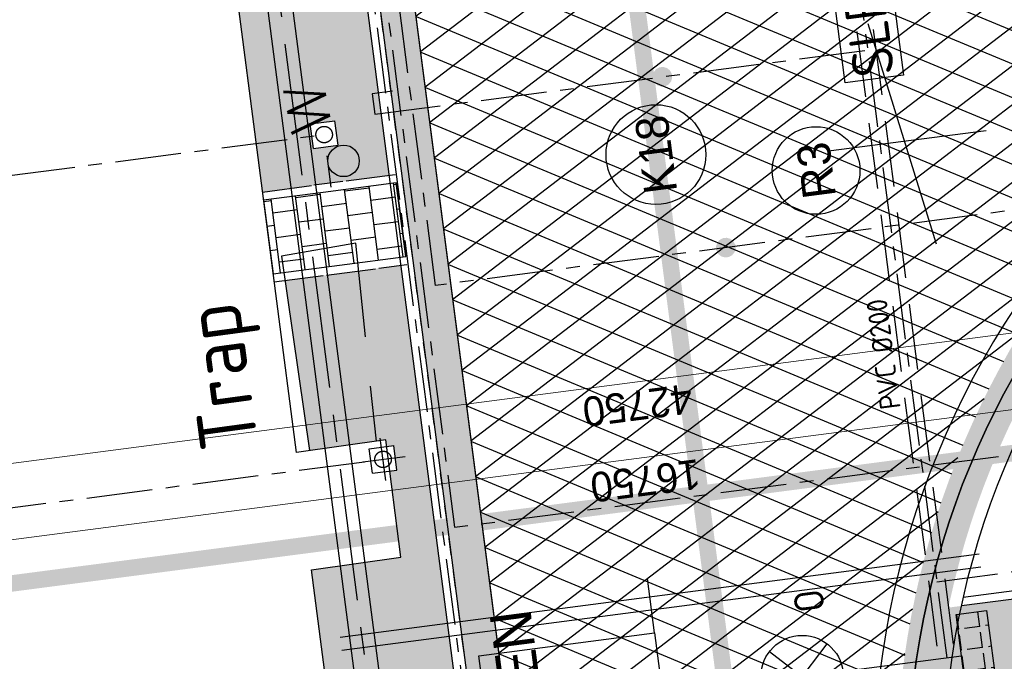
# Model space of a CAD drawing. Extents: x 117893332 to 118394757, y 454959407 to 455669244.
# Tile 28 of 256: x 118245501 to 118257453, y 455191020 to 455198805. Entities that reach past the tile are written whole.
import ezdxf
from ezdxf.enums import TextEntityAlignment as Align

# ---------------------------------------------------------------- set-up
doc = ezdxf.new("R2010")
doc.units = 0
doc.header["$LTSCALE"] = 200
for name, pattern in [('DASHED', [19.049999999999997, 12.7, -6.35]), ('Tauw_HIDDEN2', [5.6, 4, -1.6]), ('Tauw_L_Center1', [13, 8, -1.67, 1.66, -1.67]), ('Tauw_L_Center2', [6.4990000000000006, 4, -0.833, 0.833, -0.833]), ('TAUW_OPSLUITBAND_mm', [3.2, 3, -0.2]), ('TAUW_TROTTOIRBAND_mm', [2, 1, -1])]:
    doc.linetypes.add(name, pattern=pattern)
doc.layers.get('0').update_dxf_attribs({"linetype": 'CONTINUOUS'})
for name, color, linetype in [('EL6312--', 6, 'CONTINUOUS'), ('EL_N_A_EB00----REVISIE~-_-----', 1, 'CONTINUOUS'), ('GRAAFWERKZAAMHEDEN', 6, 'CONTINUOUS'), ('KABELLOOP', 6, 'CONTINUOUS'), ('LEIDINGLOOP', 6, 'CONTINUOUS'), ('ME_N_-_EL999---LA_RVS3060-30_onb~H_-----', 135, 'Tauw_L_Center1'), ('ME_N_-_EL999---LA_RVS3060-30_onb~W_-----', 135, 'CONTINUOUS'), ('TOPOD22', 6, 'CONTINUOUS'), ('ZU_B_-_EL999---LD_PE-65_sdr00~H_-----', 1, 'Tauw_L_Center2'), ('ZU_B_-_EL999---LR_pvc200_sdr00~H_-----', 1, 'Tauw_L_Center2'), ('ZU_B_-_EL999---LR_pvc200_vbr11~H_-----', 1, 'Tauw_L_Center2'), ('ZU_B_-_EL999---LR_pvc200_vbr11~W_-----', 8, 'Tauw_HIDDEN2'), ('ZU_B_-_EL999---SYM_DRAINPUT~-_002--', 2, 'Tauw_L_Center2'), ('ZU_B_-_XX------extern-TEK-T19', 231, 'CONTINUOUS'), ('ZU_B_D_EB00----ONDERDEEL~-_-----', 7, 'CONTINUOUS'), ('ZU_N_-_AL999---LK_pvc125_sdr34__20_^200~M_-----', 7, 'CONTINUOUS'), ('ZU_N_-_AL999---LR_PE-110_sdr00__20_^200~M_-----', 7, 'CONTINUOUS'), ('ZU_N_-_DX1AMA--_maatvoering_BGRN_18_^200~-_-----', 7, 'CONTINUOUS'), ('ZU_N_-_EL999---LB_PE-110_sdr00~H_-----', 2, 'Tauw_L_Center2'), ('ZU_N_-_EL999---LK_pvc125_sdr34~H_-----', 2, 'Tauw_L_Center2'), ('ZU_N_-_EL999---LP_PE-75_sdr00~H_-----', 2, 'Tauw_L_Center2'), ('ZU_N_-_EL999---LR_PE-110_sdr00~H_-----', 2, 'Tauw_L_Center2'), ('ZU_N_-_EL999---LU_pvc160_sdr34~H_-----', 2, 'Tauw_L_Center2'), ('ZU_N_-_ML999---LK_pvc125_sdr34__20_^200~M_-----', 7, 'CONTINUOUS'), ('ZU_N_-_ML999---LR_PE-110_sdr00__20_^200~M_-----', 7, 'CONTINUOUS'), ('ZU_N_A_EV00----_Opsluitband_100x200~A_-----', 253, 'CONTINUOUS'), ('ZU_N_A_EV00----_Opsluitband_100x200~Z_-----', 253, 'TAUW_OPSLUITBAND_mm'), ('ZU_N_A_EV01----_kant rijbaan gv asfalt~-_-----', 253, 'CONTINUOUS'), ('ZU_N_A_EV01----_kant verharding ov grind~k_-----', 253, 'CONTINUOUS'), ('ZU_N_A_EV02----_kant molgoot ov betonstraatsteen~k_-----', 253, 'CONTINUOUS'), ('ZU_N_A_EV02----_kant verharding ov betontegels-halfsteensverband~k_-----', 253, 'CONTINUOUS'), ('ZU_N_A_EV09----_Trottoirband_130-150-250~A_-----', 253, 'CONTINUOUS'), ('ZU_N_A_EV09----_Trottoirband_130-150-250~Z_-----', 253, 'TAUW_TROTTOIRBAND_mm'), ('ZU_N_A_HV01----_arcering verharding gv asfalt~v_-----', 253, 'CONTINUOUS'), ('ZU_N_A_HV01----_arcering verharding ov grind~v_-----', 253, 'CONTINUOUS'), ('ZU_N_A_HV02----_arcering verharding ov betontegels-halfsteensverband~v_-----', 253, 'CONTINUOUS'), ('ZU_N_A_HV02----molgoot ov betonstraatsteen~v_-----', 253, 'CONTINUOUS')]:
    doc.layers.add(name, color=color, linetype=linetype)
doc.layers.add('ZU_N_-_DX1AMA--_maatvoering_LIN__18_^200', color=7, linetype='CONTINUOUS', lineweight=18)
doc.styles.add('BURO-018', font='Isocp.shx', dxfattribs={"height": 360})
doc.styles.add('BURO-025', font='Isocp.shx', dxfattribs={"height": 500})
doc.styles.add('ISO', font='ISO')
doc.styles.add('ROMANS', font='romans')
doc.styles.get("Standard").update_dxf_attribs({"font": 'tcb_isocp.shx'})
doc.styles.add('TAUW-ISOCP', font='tcb_isocp.shx')
doc.styles.add('tcb_isocp', font='tcb_isocp.shx')
doc.styles.add('WB025', font='ISO.SHX', dxfattribs={"height": 2.5})
doc.dimstyles.new('tzu18-dot_^200', dxfattribs={"dimscale": 200, "dimtxt": 1.8, "dimasz": 3, "dimexe": 2, "dimexo": 0, "dimgap": 0.5, "dimtad": 1, "dimdec": 0, "dimzin": 0, "dimdsep": 46, "dimtxsty": 'TAUW-ISOCP', "dimblk": 'DOTSMALL', "dimcen": 2, "dimdle": 1.5, "dimclre": 8, "dimadec": 0, "dimazin": 0, "dimtp": 1, "dimtm": 1, "dimtfac": 1, "dimtix": 1, "dimtmove": 1, "dimatfit": 3, "dimldrblk": 'DOTSMALL', "dimfxl": 1, "dimtvp": 0.5, "dimtolj": 1, "dimtzin": 0, "dimlwd": -1, "dimlwe": 5, "dimarcsym": 0})
pattern_1 = [(80.15837469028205, (118248197.504333, 455215256.2450484), (-519.4484706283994, 204.5673291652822), [136.36, -545.9699999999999]), (114.674251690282, (118248104.1793311, 455214718.3087171), (-519.4522493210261, 204.5570103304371), [136.36, -828.5899999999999]), (158.505112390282, (118248047.2492719, 455214842.216862), (-116.6336148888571, -672.269483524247), [111.56, -446.7]), (216.327513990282, (118248580.3641231, 455215350.5527365), (519.4528186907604, -204.5644303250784), [111.56, -677.95]), (260.158374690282, (118247853.5731472, 455214817.0066498), (519.4484706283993, -204.5673291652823), [136.36, -545.9699999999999]), (294.6742516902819, (118247830.2700628, 455214682.6548088), (519.452249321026, -204.5570103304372), [136.36, -828.5899999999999]), (338.505112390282, (118247887.109584, 455214558.7449633), (116.6336148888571, 672.269483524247), [111.56, -446.7]), (36.32751399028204, (118247471.5445072, 455214722.4340285), (-519.4528186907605, 204.5644303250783), [111.56, -677.95]), (80.15837469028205, (118247662.4380535, 455213855.5421481), (-636.0742566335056, -467.7116370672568), [121.7, -560.61]), (138.268162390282, (118249241.5929214, 455213361.7755754), (-519.4455923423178, 204.5596851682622), [122.34, -1809.56]), (182.0032946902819, (118247591.9378671, 455214056.8965694), (-1155.527501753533, -263.1445632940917), [148.58, -1527.41]), (216.327513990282, (118247560.7880993, 455214724.0065625), (-116.6272087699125, -672.2821011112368), [147.88, -641.66]), (260.158374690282, (118247324.3162447, 455213964.1062804), (636.0742566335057, 467.7116370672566), [122.42, -559.8799999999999]), (138.268162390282, (118248952.8003716, 455213148.5450379), (-519.4455923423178, 204.5596851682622), [122.05, -1809.86]), (182.0032946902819, (118247542.5907006, 455213767.4152691), (519.4481581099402, -204.5566902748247), [148.23, -1527.77]), (36.32751399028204, (118247542.5907006, 455213767.4152691), (116.6272087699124, 672.2821011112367), [148.77, -640.77]), (124.085298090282, (118248741.4166619, 455212685.6880116), (402.8239520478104, -876.8330482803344), [91.38, -2273.059999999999]), (182.0032946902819, (118247248.6700048, 455214047.3383011), (519.4481581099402, -204.5566902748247), [91.58999999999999, -1584.39]), (229.178732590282, (118245884.987629, 455213108.7148913), (-752.6957943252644, -1139.991792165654), [122.33, -2002.14]), (260.158333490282, (118248518.8884684, 455212665.5964541), (519.4483235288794, -204.5677026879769), [98.47, -583.8399999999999]), (124.085298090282, (118248553.3200312, 455212492.8053166), (402.8239520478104, -876.8330482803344), [91.48, -2272.95]), (182.0032946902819, (118247212.0152939, 455213782.2897098), (519.4481581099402, -204.5566902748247), [100.47, -1575.52]), (229.178732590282, (118246008.496436, 455212926.3011627), (-752.6957943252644, -1139.991792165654), [104.97, -2019.5]), (80.15833349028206, (118247280.6364327, 455213861.7216769), (-519.4483235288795, 204.5677026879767), [111.56, -570.75]), (147.657872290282, (118248216.1412204, 455214102.4384344), (-519.4458520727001, 204.5641717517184), [108.56, -3442.36]), (192.829331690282, (118248124.4287349, 455214160.506144), (-636.0740668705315, -467.7148960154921), [95.27999999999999, -1089.83]), (248.355151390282, (118246642.7619532, 455212531.659454), (-116.6333622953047, -672.2727902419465), [87.77999999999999, -2585.23]), (294.6742516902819, (118247999.1521842, 455214057.7662294), (116.6337732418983, 672.270897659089), [111.58, -853.36]), (147.657872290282, (118248143.4663582, 455213894.47801), (-519.4458520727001, 204.5641717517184), [115.69, -3435.23]), (192.829331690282, (118248228.0665938, 455213913.7492485), (-636.0740668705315, -467.7148960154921), [86.77, -1098.34]), (248.355151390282, (118246873.9568269, 455212393.3647004), (-116.6333622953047, -672.2727902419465), [93.94000000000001, -2579.08]), (114.674251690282, (118248262.7262007, 455214001.0634705), (-116.6337732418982, -672.2708976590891), [111.56, -853.3799999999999])]

# ---------------------------------------------------------------- blocks, each defined once
blk = doc.blocks.new('45')
at = {"linetype": 'Continuous'}
blk.add_circle((0, 0), 0.7667028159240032, dxfattribs=at)
at = {"linetype": 'Continuous', "style": 'ROMANS'}
blk.add_text('w', height=3, rotation=180, dxfattribs=at).set_placement((-1.409894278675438, -0.2168053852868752))
blk = doc.blocks.new('_DotSmall')
at = {"color": 0, "linetype": 'ByBlock', "const_width": 0.5}
blk.add_lwpolyline([(-0.0625, 0, 1), (0.0625, 0, 1)], format="xyb", close=True, dxfattribs=at)
blk = doc.blocks.new('*D193')
at = {"layer": 'ZU_N_-_DX1AMA--_maatvoering_LIN__18_^200', "color": 8, "lineweight": 5, "transparency": 16777216}
for p, q in [((118258314.7830227, 455190074.2372189), (118257738.3461272, 455194502.6832403)), ((118241272.8971025, 455191229.9790512), (118241128.3298108, 455192340.6096385))]:
    blk.add_line(p, q, dxfattribs=at)
at = {"layer": 'ZU_N_-_DX1AMA--_maatvoering_LIN__18_^200', "color": 0, "transparency": 16777216}
blk.add_line((118258087.4676383, 455194144.7528412), (118240882.4706508, 455191905.2324761), dxfattribs=at)
at = {"layer": 'ZU_N_-_DX1AMA--_maatvoering_LIN__18_^200', "color": 0, "transparency": 16777216, "xscale": 600, "yscale": 600, "zscale": 600}
for p, rotation in [((118257789.9773028, 455194106.0294596), 7.416313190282), ((118241179.9609863, 455191943.9558578), 187.416313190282)]:
    blk.add_blockref('_DotSmall', p, dxfattribs=dict(at, rotation=rotation))
at = {"layer": 'ZU_N_-_DX1AMA--_maatvoering_LIN__18_^200', "color": 0, "transparency": 16777216, "insert": (118253096.8879273, 455193212.7826616), "char_height": 360, "attachment_point": 5, "rotation": 187.416313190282, "style": 'TAUW-ISOCP'}
blk.add_mtext('\\A1;16750', dxfattribs=at)
blk = doc.blocks.new('*D194')
at = {"layer": 'ZU_N_-_DX1AMA--_maatvoering_LIN__18_^200', "color": 8, "lineweight": 5, "transparency": 16777216}
for p, q in [((118283546.6574581, 455197660.382759), (118283402.0901661, 455198771.0133486)), ((118241154.1453988, 455192142.2827469), (118241009.5781068, 455193252.9133365))]:
    blk.add_line(p, q, dxfattribs=at)
at = {"layer": 'ZU_N_-_DX1AMA--_maatvoering_LIN__18_^200', "color": 0, "transparency": 16777216}
blk.add_line((118283751.2116771, 455198413.0829495), (118240763.7189468, 455192817.5361742), dxfattribs=at)
at = {"layer": 'ZU_N_-_DX1AMA--_maatvoering_LIN__18_^200', "color": 0, "transparency": 16777216, "xscale": 600, "yscale": 600, "zscale": 600}
for p, rotation in [((118283453.7213416, 455198374.3595679), 7.416313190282), ((118241061.2092823, 455192856.2595558), 187.416313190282)]:
    blk.add_blockref('_DotSmall', p, dxfattribs=dict(at, rotation=rotation))
at = {"layer": 'ZU_N_-_DX1AMA--_maatvoering_LIN__18_^200', "color": 0, "transparency": 16777216, "insert": (118253002.3845489, 455194128.2069523), "char_height": 360, "attachment_point": 5, "rotation": 187.416313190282, "style": 'TAUW-ISOCP'}
blk.add_mtext('\\A1;42750', dxfattribs=at)
blk = doc.blocks.new('E00525')
at = {"linetype": 'ByBlock'}
h = blk.add_hatch(dxfattribs=at)
h.set_pattern_fill('ANGLE', color=0, scale=0.18438609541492, style=0)
h.set_pattern_definition([(360, (-37.67331033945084, -34.01927211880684), (5.551115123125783e-17, 1.287936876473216), [0.9366813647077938, -0.3512555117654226]), (90, (-37.67331033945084, -34.01927211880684), (-1.287936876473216, 1.387778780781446e-16), [0.9366813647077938, -0.3512555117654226])])
edge = h.paths.add_edge_path()
edge.add_line((-2.522521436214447, 2.863310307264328), (2.522521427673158, 2.863310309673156))
edge.add_line((2.522521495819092, 2.863310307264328), (2.522521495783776, 1.000000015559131))
edge.add_line((2.522521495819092, 1.000000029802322), (-2.522521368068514, 1.000000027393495))
edge.add_line((-2.522521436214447, 1), (-2.522521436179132, 2.863310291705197))
h = blk.add_hatch(color=0, dxfattribs=at)
edge = h.paths.add_edge_path()
edge.add_line((-2.522521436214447, 2.863310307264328), (2.522521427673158, 2.863310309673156))
edge.add_line((2.522521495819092, 2.863310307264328), (2.522521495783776, 1.000000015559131))
edge.add_line((2.522521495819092, 1.000000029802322), (-2.522521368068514, 1.000000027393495))
edge.add_line((-2.522521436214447, 1), (-2.522521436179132, 2.863310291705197))
at = {"color": 0, "linetype": 'ByBlock'}
for p, q in [((1.767766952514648, 14.38605433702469), (-1.767766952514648, 10.85052043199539)), ((-1.767766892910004, 14.38605433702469), (1.767767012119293, 10.85052046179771)), ((5.960464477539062e-08, 10.0973382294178), (1.192092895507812e-07, 2.863310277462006))]:
    blk.add_line(p, q, dxfattribs=at)
blk.add_lwpolyline([(-2.522521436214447, 2.863310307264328), (2.522521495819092, 2.863310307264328), (2.522521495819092, 1.000000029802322), (-2.522521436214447, 1)], close=True, dxfattribs=at)
blk.add_circle((0, 12.61828738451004), 2.500000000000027, dxfattribs=at)
at = {"color": 0, "linetype": 'ByBlock', "style": 'BURO-018'}
for tag, p in [('E_GKAST', (5.960464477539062e-08, 20.61828738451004)), ('E_GROEP', (5.960464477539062e-08, 17.61828738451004)), ('E_SGROEP', (4.500000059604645, 17.61828738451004)), ('E_ARMCODE', (0, 12.61828738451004)), ('E_SLET', (4.500000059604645, 11.61828738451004))]:
    blk.add_attdef(tag, text='', height=1.8, dxfattribs=at).set_placement(p, align=Align.MIDDLE)
blk = doc.blocks.new('A$C051E189E')
at = {"layer": 'LEIDINGLOOP', "linetype": 'DASHED', "const_width": 200}
for points in [[(1377.825038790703, -21636.9116024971), (1377.838299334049, -55943.81955587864)], [(1377.838299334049, -55943.81955587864), (1377.846319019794, -76692.86271041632), (-2095.560815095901, -76692.86405277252)]]:
    blk.add_lwpolyline(points, dxfattribs=at)
blk.add_lwpolyline([(186089.4575669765, -55943.81955587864), (-17582.16170054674, -55943.81955587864)], close=True, dxfattribs=at)
at = {"layer": 'EL6312--'}
ref = blk.add_blockref('E00525', (-981.695801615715, -59406.80133628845), dxfattribs=dict(at, xscale=200, yscale=200, zscale=200, rotation=2.214647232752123e-05))
ref.add_attrib('E_SGROEP', 'Q5-3', dxfattribs={"layer": '0', "color": 1, "linetype": 'ByBlock', "height": 360, "rotation": 2.219811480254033e-05, "style": 'BURO-018'}).set_placement((-2004.283917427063, -57466.64127808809), align=Align.MIDDLE)
ref.add_attrib('E_GKAST', 'L100', dxfattribs={"layer": '0', "color": 1, "linetype": 'ByBlock', "height": 360, "rotation": 2.219811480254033e-05, "style": 'BURO-018'}).set_placement((-2031.210025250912, -56540.43055677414), align=Align.MIDDLE)
ref.add_attrib('E_GROEP', '145-F2', dxfattribs={"layer": '0', "color": 1, "linetype": 'ByBlock', "height": 360, "rotation": 2.219811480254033e-05, "style": 'BURO-018'}).set_placement((-2278.562945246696, -57007.15617331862), align=Align.MIDDLE)
ref.add_attrib('E_SLET', 'O', dxfattribs={"layer": '0', "color": 1, "linetype": 'ByBlock', "height": 360, "rotation": 2.219811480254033e-05, "style": 'BURO-018'}).set_placement((-81.69668781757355, -57083.14351150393), align=Align.MIDDLE)
blk = doc.blocks.new('A$C6DFC50BF')
at = {"layer": 'GRAAFWERKZAAMHEDEN'}
for p, q in [((57.76439625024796, -51382.3711720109), (57.7643963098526, -59205.02249193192)), ((217.7643961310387, -51382.3711720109), (217.7643964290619, -59205.02249193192)), ((-223.9812762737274, -55175.75803312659), (441.1772897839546, -55175.75803312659))]:
    blk.add_line(p, q, dxfattribs=at)
for points in [[(-5130.845896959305, -53023.33425575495), (-223.9812762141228, -53023.33425575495), (-223.9812763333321, -55175.75803315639), (-5130.845897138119, -55175.75803315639)], [(6094.72446513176, -58331.70102787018), (13517.90639317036, -58331.70102789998), (13517.90639317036, -59045.39210698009), (6094.724465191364, -59045.39210698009)]]:
    blk.add_lwpolyline(points, close=True, dxfattribs=at)
at = {"layer": 'KABELLOOP', "linetype": 'DASHED', "const_width": 200}
for points in [[(1377.825038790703, -21636.9116024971), (1377.838299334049, -55943.81955587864)], [(1377.838299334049, -55943.81955587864), (1377.846319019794, -76692.86271041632), (-2095.560815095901, -76692.86405277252)]]:
    blk.add_lwpolyline(points, dxfattribs=at)
blk.add_lwpolyline([(186089.4575669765, -55943.81955587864), (-17582.16170054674, -55943.81955587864)], close=True, dxfattribs=at)
at = {"layer": 'GRAAFWERKZAAMHEDEN', "color": 2}
blk.add_text('MANTELBUIZEN', height=500, rotation=359.9837082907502, dxfattribs=at).set_placement((-4891.643641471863, -53715.13126558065))
at = {"layer": 'GRAAFWERKZAAMHEDEN', "color": 2, "style": 'BURO-025'}
blk.add_text('SLEUFBREEDTE=2000mm', height=500, rotation=359.9837082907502, dxfattribs=at).set_placement((6128.757813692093, -58941.35657134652))

msp = doc.modelspace()

# ---------------------------------------------------------------- hatches: boundary and pattern name
at = {"layer": 'ZU_N_A_HV01----_arcering verharding gv asfalt~v_-----'}
h = msp.add_hatch(dxfattribs=at)
h.set_pattern_fill('ASFALT', color=256, scale=3000)
h.set_pattern_definition([(157.416313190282, (118248804.6750337, 455213277.5848131), (-144.0121693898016, -346.2448484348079), []), (217.416313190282, (118248804.6750337, 455213277.5848131), (227.8507499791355, -297.8406213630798), [])])
h.paths.add_polyline_path([(118253562.4644317, 455173882.7550641, -0.413670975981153), (118245855.7562277, 455163886.7559816), (118232779.448046, 455162183.4266028, -0.2396013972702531), (118226539.3488066, 455164396.4313046), (118222931.5859316, 455163926.7441258), (118222383.7487684, 455168135.4742161), (118218106.8741981, 455167574.5760993), (118214434.7360406, 455164219.5352659), (118215506.4412013, 455155986.2169401), (118286398.3345948, 455165213.991818), (118285827.6629735, 455169598.1464381), (118269443.6465182, 455167465.4905022, -0.4142135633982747), (118257765.8233637, 455176453.3294046), (118256227.8597453, 455188268.6539, -0.4142135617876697), (118265215.698611, 455199946.4769887), (118292266.1138908, 455203467.5444995), (118291600.0729585, 455208584.3784367), (118288512.0832502, 455208182.4244898, -0.4142135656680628), (118286360.315439, 455209838.5329916), (118282082.5253519, 455242702.4295251), (118277103.5895731, 455242054.3371087, -0.4142135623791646), (118269661.0073064, 455247782.5220213), (118267518.7053234, 455264240.6439259), (118262945.7468947, 455263645.3963049), (118267639.6027709, 455227475.8892438), (118267223.0791646, 455227421.9624292), (118267223.0953798, 455227421.8374796), (118252708.3945412, 455225558.9908816), (118252749.7655286, 455225241.1604559), (118251437.4330616, 455225070.8540304), (118250715.0444016, 455230620.5667782), (118243327.2569473, 455287376.853917), (118243629.7457429, 455287416.2279319), (118243124.354806, 455290872.4482069), (118240928.7488096, 455307740.0890951, -0.4142135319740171), (118245603.8051835, 455313814.3496923), (118274546.4505115, 455317581.7228291), (118274030.151141, 455321548.2621741), (118245583.3097502, 455317845.426291, -0.4142135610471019), (118239509.0486006, 455322520.4825709), (118233549.7710685, 455368302.3163094, 0.4142135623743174), (118222813.3463366, 455376565.6076621), (118207809.9167748, 455374612.6583502, 0.4142135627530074), (118199546.6254238, 455363876.233606), (118205505.9032047, 455318094.3984217, -0.4142123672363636), (118200830.8688669, 455312020.1400964), (118163460.5556403, 455307155.6086541), (118165370.8677974, 455292480.2047596), (118168069.5899988, 455292831.4889433), (118168020.6380423, 455293207.5597649, -0.4142128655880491), (118177008.4523232, 455304885.379675), (118193278.4294503, 455307003.2308075, -0.1343417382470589), (118196112.2678289, 455306610.6909133), (118204322.7715568, 455303093.5020068), (118205538.0756343, 455305921.5248985, -0.2648123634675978), (118209818.1357149, 455309156.2414026), (118230144.221444, 455311802.0275834, -0.4142136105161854), (118236218.4835087, 455307126.9714311), (118240860.0830218, 455271468.1296604, -0.4142135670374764), (118236185.026669, 455265393.868468), (118214172.9505057, 455262528.6259582), (118214897.7231318, 455256960.5985169, -0.4142135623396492), (118212810.3363711, 455254248.4745319), (118211683.2549989, 455254101.7658931), (118212034.0112402, 455251407.0995864), (118215577.2140856, 455248630.0588531), (118219142.1158661, 455249094.050086), (118218436.6095952, 455254511.7740204, -0.4142294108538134), (118220523.9794215, 455257224.0278775), (118236969.7760967, 455259364.7257031, -0.4142130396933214), (118243044.0360546, 455254689.6790598), (118246252.6892428, 455230039.716037)])
h.paths.add_polyline_path([(118261528.7105488, 455214269.2460867, -0.4142135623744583), (118263616.0973097, 455216981.3700716), (118275257.8857749, 455218496.745074, -0.414213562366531), (118277970.0097599, 455216409.3583131), (118278976.6705481, 455208675.7399464, -0.4142135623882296), (118276889.283787, 455205963.6159614), (118274097.8328038, 455205600.2615634, -0.4142135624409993), (118272506.4212083, 455206825.0918127), (118272485.2704835, 455206987.5811397), (118269242.6258282, 455206565.4962798), (118269263.7765531, 455206403.0069523, -0.4142135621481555), (118268038.9463059, 455204811.595358), (118265247.4953238, 455204448.240958, -0.4142135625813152), (118262535.371337, 455206535.6277188)], flags=16)
h.paths.add_polyline_path([(118241537.8751546, 455300913.520497), (118240100.0229776, 455300726.2209592), (118239912.72344, 455302164.0731364), (118241350.575617, 455302351.3726742)], flags=16)
h.paths.add_polyline_path([(118240440.7304615, 455309039.881115), (118239002.8782845, 455308852.5815772), (118238815.5787469, 455310290.4337544), (118240253.430924, 455310477.7332923)], flags=16)
h.paths.add_polyline_path([(118229627.9109464, 455315768.5622057), (118215546.7017315, 455313935.6554853, -0.4142135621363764), (118209472.4405793, 455318610.7117853), (118204138.0194814, 455359592.1202821, -0.4142394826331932), (118213125.739277, 455371270.8578054), (118217290.6037433, 455371812.9851407, -0.4142135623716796), (118228968.4268994, 455362825.1463385), (118234302.9672465, 455321842.823391, -0.4142135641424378)], flags=16)
h.paths.add_polyline_path([(118229573.6982125, 455316185.0486755), (118215492.4889975, 455314352.1419551, -0.4142135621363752), (118209888.927049, 455318664.9245196), (118204554.5035642, 455359646.3513534, -0.4142400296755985), (118213179.9520113, 455370854.3713357), (118217344.8164798, 455371396.4986713, -0.4142135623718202), (118228551.94043, 455362770.933602), (118233886.4807771, 455321788.6106545, -0.4142135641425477)], flags=0)
h.paths.add_polyline_path([(118232786.1213894, 455366810.1098367), (118231546.5936505, 455366648.6447184), (118231359.294113, 455368086.4968955), (118232598.8218518, 455368247.9620139)], flags=0)
at = {"layer": 'ZU_N_A_HV01----_arcering verharding ov grind~v_-----'}
h = msp.add_hatch(dxfattribs=at)
h.set_pattern_fill('10305012', color=256, scale=100000)
h.set_pattern_definition(pattern_1)
h.paths.add_polyline_path([(118246234.5860296, 455213752.8186129), (118248448.7706512, 455196713.9825891), (118249071.2963989, 455196795.0148085), (118249989.6784473, 455196914.5577121), (118247383.3520055, 455216937.5226466), (118246841.5120026, 455216866.9930369), (118247135.5361561, 455214784.7727445), (118247187.1006948, 455214790.2993209), (118247318.7278847, 455213886.9961774)])
h.paths.add_polyline_path([(118247198.9182191, 455213134.3763954), (118247160.1665907, 455213431.8630526), (118247457.653248, 455213470.6146812), (118247496.4048764, 455213173.1280238)], flags=16)
h.paths.add_polyline_path([(118247315.3779397, 455213401.6589834, -1), (118247341.1935274, 455213203.3320931, -1)], flags=0)
h.paths.add_polyline_path([(118248491.0300068, 455205537.6371522), (118248529.7816352, 455205240.1504949), (118248232.2949779, 455205201.3988665), (118248193.5433494, 455205498.8855237)], flags=16)
h.paths.add_polyline_path([(118248374.5702862, 455205270.3545642, -1), (118248348.7546984, 455205468.6814545, -1)], flags=0)
h.paths.add_polyline_path([(118249326.0823273, 455197578.8252043), (118249364.8339558, 455197281.3385471), (118249067.3472984, 455197242.5869185), (118249028.59567, 455197540.0735758)], flags=16)
h.paths.add_polyline_path([(118249209.6226068, 455197311.5426163, -1), (118249183.807019, 455197509.8695067, -1)], flags=0)
h = msp.add_hatch(dxfattribs=at)
h.set_pattern_fill('10305012', color=256, scale=100000)
h.set_pattern_definition(pattern_1)
h.paths.add_polyline_path([(118248720.5139916, 455195640.0748321), (118249019.90565, 455193576.8745204), (118249945.5232054, 455193707.7285483), (118249955.7411099, 455193627.0483168), (118250041.0956616, 455193638.1668923), (118250079.8472901, 455193340.680235), (118249993.4343459, 455193329.4237896), (118250126.0964606, 455192281.9281813), (118249044.3651328, 455192130.6986979), (118250850.5399421, 455178231.6244718), (118251473.1819049, 455178312.6718186), (118252395.4019418, 455178432.7143013), (118250131.6641826, 455195823.7598157)])
h.paths.add_polyline_path([(118250544.8663149, 455189770.8443134), (118250583.6179433, 455189473.3576561), (118250286.131286, 455189434.6060277), (118250247.3796575, 455189732.0926851)], flags=16)
h.paths.add_polyline_path([(118250428.4065943, 455189503.5617254, -1), (118250402.5910065, 455189701.8886157, -1)], flags=0)
h.paths.add_polyline_path([(118251578.2430736, 455181837.8667845), (118251616.9947021, 455181540.3801272), (118251319.5080448, 455181501.6284989), (118251280.7564163, 455181799.1151561)], flags=16)
h.paths.add_polyline_path([(118251461.7833531, 455181570.5841965, -1), (118251435.9677653, 455181768.9110868, -1)], flags=0)
h = msp.add_hatch(dxfattribs=at)
h.set_pattern_fill('10305012', color=256, scale=100000, angle=-1.272221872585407e-14)
h.set_pattern_definition([(80.158374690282, (118248197.504333, 455215256.2450483), (-519.4484706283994, 204.5673291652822), [136.3599999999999, -545.9699999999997]), (114.674251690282, (118248104.1793311, 455214718.3087171), (-519.452249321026, 204.5570103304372), [136.36, -828.5899999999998]), (158.505112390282, (118248047.2492719, 455214842.216862), (-116.6336148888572, -672.269483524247), [111.56, -446.7]), (216.327513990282, (118248580.3641231, 455215350.5527365), (519.4528186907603, -204.5644303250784), [111.56, -677.95]), (260.158374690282, (118247853.5731472, 455214817.0066498), (519.4484706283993, -204.5673291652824), [136.36, -545.9699999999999]), (294.6742516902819, (118247830.2700628, 455214682.6548088), (519.4522493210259, -204.5570103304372), [136.36, -828.5899999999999]), (338.505112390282, (118247887.109584, 455214558.7449633), (116.6336148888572, 672.269483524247), [111.56, -446.7]), (36.32751399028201, (118247471.5445072, 455214722.4340285), (-519.4528186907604, 204.5644303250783), [111.56, -677.9499999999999]), (80.158374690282, (118247662.4380535, 455213855.5421481), (-636.0742566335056, -467.7116370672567), [121.7, -560.6099999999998]), (138.268162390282, (118249241.5929214, 455213361.7755755), (-519.4455923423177, 204.5596851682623), [122.34, -1809.56]), (182.0032946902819, (118247591.9378671, 455214056.8965694), (-1155.527501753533, -263.1445632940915), [148.58, -1527.41]), (216.327513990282, (118247560.7880993, 455214724.0065625), (-116.6272087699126, -672.2821011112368), [147.88, -641.66]), (260.158374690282, (118247324.3162447, 455213964.1062804), (636.0742566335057, 467.7116370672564), [122.42, -559.8799999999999]), (138.268162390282, (118248952.8003716, 455213148.5450379), (-519.4455923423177, 204.5596851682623), [122.05, -1809.86]), (182.0032946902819, (118247542.5907006, 455213767.4152691), (519.4481581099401, -204.5566902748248), [148.23, -1527.77]), (36.32751399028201, (118247542.5907006, 455213767.4152691), (116.6272087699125, 672.2821011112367), [148.77, -640.7699999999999]), (124.0852980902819, (118248741.4166619, 455212685.6880116), (402.8239520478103, -876.8330482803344), [91.37999999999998, -2273.059999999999]), (182.0032946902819, (118247248.6700048, 455214047.3383011), (519.4481581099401, -204.5566902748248), [91.58999999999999, -1584.39]), (229.178732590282, (118245884.987629, 455213108.7148913), (-752.6957943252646, -1139.991792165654), [122.33, -2002.14]), (260.158333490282, (118248518.8884684, 455212665.5964541), (519.4483235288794, -204.567702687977), [98.46999999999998, -583.8399999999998]), (124.0852980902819, (118248553.3200312, 455212492.8053166), (402.8239520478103, -876.8330482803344), [91.47999999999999, -2272.949999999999]), (182.0032946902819, (118247212.0152939, 455213782.2897098), (519.4481581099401, -204.5566902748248), [100.47, -1575.52]), (229.178732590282, (118246008.496436, 455212926.3011627), (-752.6957943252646, -1139.991792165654), [104.97, -2019.5]), (80.15833349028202, (118247280.6364327, 455213861.7216769), (-519.4483235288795, 204.5677026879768), [111.56, -570.7499999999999]), (147.657872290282, (118248216.1412204, 455214102.4384344), (-519.4458520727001, 204.5641717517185), [108.56, -3442.359999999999]), (192.8293316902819, (118248124.4287349, 455214160.506144), (-636.0740668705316, -467.7148960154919), [95.27999999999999, -1089.83]), (248.355151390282, (118246642.7619532, 455212531.659454), (-116.6333622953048, -672.2727902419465), [87.77999999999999, -2585.23]), (294.6742516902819, (118247999.1521842, 455214057.7662294), (116.6337732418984, 672.2708976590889), [111.58, -853.36]), (147.657872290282, (118248143.4663582, 455213894.47801), (-519.4458520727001, 204.5641717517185), [115.69, -3435.23]), (192.8293316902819, (118248228.0665938, 455213913.7492485), (-636.0740668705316, -467.7148960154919), [86.77, -1098.34]), (248.355151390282, (118246873.9568269, 455212393.3647003), (-116.6333622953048, -672.2727902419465), [93.94000000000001, -2579.08]), (114.674251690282, (118248262.7262007, 455214001.0634705), (-116.6337732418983, -672.270897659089), [111.56, -853.3799999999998])])
h.paths.add_polyline_path([(118256436.6589185, 455191627.5644963, 0.08572107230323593), (118256297.2740704, 455188277.6893476), (118257964.3156205, 455175470.7303973, 0.07471116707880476), (118258687.5780935, 455172942.0370893), (118267246.7922041, 455174056.1630796), (118267076.4407253, 455175364.879323), (118260343.5323239, 455174488.4778047), (118258255.0512732, 455190533.1232325), (118271850.7965865, 455192302.8386553), (118271680.4137072, 455193611.7961308)])
at = {"layer": 'ZU_N_A_HV02----_arcering verharding ov betontegels-halfsteensverband~v_-----'}
h = msp.add_hatch(dxfattribs=at)
h.set_pattern_fill('TEGELS', color=256, scale=1200, angle=-1.272221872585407e-14, style=0)
h.set_pattern_definition([(97.41631319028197, (118248804.6750337, 455213277.5848131), (-297.4903354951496, -38.72338165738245), []), (187.416313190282, (118248804.6750337, 455213277.5848131), (38.72338165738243, -297.4903354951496), [300, -300]), (187.416313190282, (118248785.3133429, 455213426.3299808), (38.72338165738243, -297.4903354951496), [-300, 300])])
h.paths.add_polyline_path([(118250072.0006545, 455196824.4297231), (118250072.0006546, 455196824.4297231), (118249183.3676379, 455196708.7591571), (118248461.399298, 455196614.7828083), (118248577.5694429, 455195722.3118018), (118250188.1707995, 455195931.9587166)])
at = {"layer": 'ZU_N_A_HV02----molgoot ov betonstraatsteen~v_-----'}
h = msp.add_hatch(dxfattribs=at)
h.set_pattern_fill('BRICK', color=256, scale=33.07086, angle=-1.272221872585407e-14)
h.set_pattern_definition([(97.41631319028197, (118248804.6750337, 455213277.5848131), (-208.2431961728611, -27.10636212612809), []), (187.416313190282, (118248804.6750337, 455213277.5848131), (54.21272425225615, -416.4863923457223), [209.999961, -209.999961]), (187.416313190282, (118248777.5686716, 455213485.8280093), (54.21272425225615, -416.4863923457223), [-209.999961, 209.999961])])
h.paths.add_polyline_path([(118236130.8139392, 455265810.3549383), (118213702.2513011, 455262890.899698), (118213756.4640354, 455262474.4132282), (118214481.2366621, 455256906.3857827, -0.4142135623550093), (118212756.1236366, 455254664.9610016), (118211212.5557949, 455254464.0396285), (118211639.701332, 455251182.5165892), (118215456.7662472, 455248190.8321688), (118219612.8361661, 455248731.8037606), (118218853.0924128, 455254566.0083225, -0.4142295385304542), (118220578.1913303, 455256807.5413003), (118237024.0330728, 455258948.2449923, -0.4142135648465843), (118242627.5950311, 455254635.4624813), (118245836.2027732, 455229985.5033018), (118253115.1089609, 455174065.6917914, -0.4217249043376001), (118245799.5223966, 455164302.9789468), (118232725.1971481, 455162599.9081029, -0.2477245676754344), (118226700.8242866, 455164840.9923619), (118223293.5470863, 455164399.8447171), (118222745.9989425, 455168606.3544288), (118217921.2696704, 455167973.9016491), (118213990.0282083, 455164382.1316596), (118215144.1674659, 455155515.5177361), (118286452.5473291, 455164797.5053483), (118286398.3345948, 455165213.991818), (118215506.4412013, 455155986.2169401), (118214434.7360406, 455164219.5352659), (118218106.8741981, 455167574.5760993), (118222383.7487684, 455168135.4742161), (118222931.5859316, 455163926.7441258), (118226539.3488066, 455164396.4313046, 0.2396013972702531), (118232779.448046, 455162183.4266028), (118245855.7562277, 455163886.7559816, 0.4136709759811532), (118253562.4644317, 455173882.7550641), (118246252.6892428, 455230039.716037), (118243044.0360546, 455254689.6790598, 0.4142130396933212), (118236969.7760967, 455259364.7257031), (118220523.9794215, 455257224.0278775, 0.414229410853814), (118218436.6095952, 455254511.7740204), (118219142.1158661, 455249094.050086), (118215577.2140856, 455248630.0588531), (118212034.0112402, 455251407.0995864), (118211683.2549989, 455254101.7658931), (118212810.3363711, 455254248.4745319, 0.4142135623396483), (118214897.7231318, 455256960.5985169), (118214172.9505057, 455262528.6259582), (118236185.026669, 455265393.868468, 0.4142135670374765), (118240860.0830218, 455271468.1296604), (118236218.4835087, 455307126.9714311, 0.4142136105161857), (118230144.221444, 455311802.0275834), (118209818.1357149, 455309156.2414026, 0.2648123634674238), (118205538.0756343, 455305921.5248985), (118204322.7715568, 455303093.5020068), (118196112.2678289, 455306610.6909133, 0.1343417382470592), (118193278.4294503, 455307003.2308075), (118177008.4523232, 455304885.379675, 0.4142128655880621), (118168020.6380423, 455293207.5597649), (118168069.5899988, 455292831.4889433), (118168486.0764684, 455292885.7016779), (118168437.1245119, 455293261.7724997, -0.4142128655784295), (118177062.6660484, 455304468.8933343), (118193332.6431336, 455306586.7444612, -0.1343417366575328), (118195946.8851516, 455306224.6227999), (118199133.4112065, 455304859.5891468), (118204543.5389405, 455302542.0162089), (118205924.3779531, 455305755.5830221, -0.2648230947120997), (118209872.8562951, 455308739.8174797), (118222172.9640686, 455310340.868138), (118230198.421261, 455311385.5394321, -0.4142143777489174), (118235801.9970393, 455307072.7586945), (118240443.5965525, 455271413.9169239, -0.4142135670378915)])
h = msp.add_hatch(dxfattribs=at)
h.set_pattern_fill('BRICK', color=256, scale=33.07086)
h.set_pattern_definition([(97.41631319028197, (118248804.6750337, 455213277.5848131), (-208.2431961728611, -27.10636212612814), []), (187.416313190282, (118248804.6750337, 455213277.5848131), (54.21272425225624, -416.4863923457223), [209.999961, -209.999961]), (187.416313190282, (118248777.5686716, 455213485.8280093), (54.21272425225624, -416.4863923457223), [-209.999961, 209.999961])])
h.paths.add_polyline_path([(118274235.6642532, 455201120.5775577), (118274276.9691945, 455200803.2545261), (118273979.4788588, 455200764.5311442), (118273938.1739175, 455201081.854176), (118265215.698611, 455199946.4769887, 0.002879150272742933), (118265096.7916708, 455199930.302415), (118265138.007419, 455199613.6646045), (118264840.5170834, 455199574.9412227), (118264800.3051654, 455199883.8671613, 0.4024533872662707), (118256227.8597453, 455188268.6539), (118257765.8233637, 455176453.3294047, 0.414213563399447), (118269443.6465182, 455167465.4905022), (118279042.6679922, 455168714.964963), (118279002.1352845, 455169026.3553495), (118279299.6256202, 455169065.0787311), (118279340.1583277, 455168753.6883451), (118285827.6629735, 455169598.1464382), (118285773.4502392, 455170014.6329079), (118285674.2867969, 455170001.7251143), (118285674.4025296, 455170000.8360046), (118282798.6626198, 455169626.5099819), (118279922.92271, 455169252.1839592), (118277047.1828002, 455168877.8579365), (118274171.4428905, 455168503.5319141), (118271295.7029807, 455168129.2058911), (118271196.5335149, 455168116.3443498), (118271196.5395354, 455168116.2980973), (118270085.6554721, 455167971.6978112), (118269389.4337666, 455167881.976994, -0.03330477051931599), (118268061.3467104, 455167798.3911037), (118267961.3467077, 455167798.3911037), (118267961.3467077, 455167799.2642246, -0.3728751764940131), (118258182.3098599, 455176507.5421212), (118256644.3462178, 455188322.8666134, -0.414213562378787), (118265269.9113453, 455199529.990519), (118292320.3266251, 455203051.0580299), (118292266.1138908, 455203467.5444996), (118288222.5645223, 455202941.2083911), (118288263.8694637, 455202623.8853595), (118287966.3791281, 455202585.1619776), (118287925.0741867, 455202902.4850094)])

# ---------------------------------------------------------------- linework, layer by layer
at = {"layer": 'ME_N_-_EL999---LA_RVS3060-30_onb~H_-----'}
msp.add_lwpolyline([(118248384.9408066, 455201085.179085), (118251831.1983877, 455174565.1602688)], dxfattribs=at)
at = {"layer": 'ME_N_-_EL999---LA_RVS3060-30_onb~W_-----'}
for p, q in [((118248533.6901134, 455201104.5089516), (118251979.9476945, 455174584.4901354)), ((118248236.1914999, 455201065.8492184), (118251682.449081, 455174545.8304022))]:
    msp.add_line(p, q, dxfattribs=at)
at = {"layer": 'ZU_B_-_EL999---LD_PE-65_sdr00~H_-----'}
for points in [[(118220885.9017732, 455193722.838787), (118249196.7153296, 455197410.702095)], [(118228269.5738261, 455190650.8667794), (118249762.9848185, 455193450.6719352)]]:
    msp.add_lwpolyline(points, dxfattribs=at)
at = {"layer": 'ZU_B_-_EL999---LR_pvc200_vbr11~H_-----'}
msp.add_lwpolyline([(118255476.551994, 455200877.1985353), (118259234.4895807, 455172028.4420902)], dxfattribs=at)
at = {"layer": 'ZU_B_-_EL999---LR_pvc200_vbr11~W_-----'}
for points in [[(118255375.1735321, 455200881.2948728), (118259136.9697643, 455172002.9165615)], [(118255573.4979703, 455200907.1292918), (118259335.2907986, 455172028.7771116)]]:
    msp.add_lwpolyline(points, dxfattribs=at)
at = {"layer": 'ZU_B_-_EL999---SYM_DRAINPUT~-_002--'}
for p, q in [((118249028.59567, 455197540.0735759), (118249326.0823273, 455197578.8252043)), ((118249067.3472984, 455197242.5869185), (118249028.59567, 455197540.0735759)), ((118249364.8339558, 455197281.3385471), (118249326.0823273, 455197578.8252043)), ((118249067.3472984, 455197242.5869185), (118249364.8339558, 455197281.3385471)), ((118249230.0711813, 455197154.6374798), (118249279.5285895, 455196774.3036366)), ((118249945.0845156, 455193213.9791678), (118249878.3717788, 455193726.116331)), ((118249743.6090043, 455193599.4152639), (118250041.0956616, 455193638.1668923)), ((118249782.3606327, 455193301.9286066), (118249743.6090043, 455193599.4152639)), ((118250079.8472901, 455193340.680235), (118250041.0956616, 455193638.1668923)), ((118249667.852552, 455193438.2796812), (118250179.9897153, 455193504.9924181)), ((118249782.3606327, 455193301.9286066), (118250079.8472901, 455193340.680235))]:
    msp.add_line(p, q, dxfattribs=at)
for centre in [(118249196.7148129, 455197410.7060615), (118249911.7281472, 455193470.0477495)]:
    msp.add_circle(centre, 100, dxfattribs=at)
at = {"layer": 'ZU_B_D_EB00----ONDERDEEL~-_-----'}
for points in [[(118249044.3651328, 455192130.6986979), (118250126.0964606, 455192281.9281814), (118249945.5232054, 455193707.7285483), (118248859.384524, 455193554.18174), (118246234.5860296, 455213752.818613)], [(118249699.1893568, 455194955.3312921), (118249580.7956378, 455196091.4524454), (118248677.4274868, 455195936.9972336), (118249019.90565, 455193576.8745205)], [(118249830.889208, 455193691.5228053), (118249761.1972202, 455194360.2959651)], [(118251269.57631, 455175007.0099159), (118249044.3651328, 455192130.6986979)]]:
    msp.add_lwpolyline(points, dxfattribs=at)
at = {"layer": 'ZU_N_-_DX1AMA--_maatvoering_BGRN_18_^200~-_-----'}
for p, q in [((118255797.4569675, 455198758.7725573), (118256624.7468853, 455196083.2862318)), ((118255318.8663886, 455197212.1182386), (118257233.4544652, 455197461.334155))]:
    msp.add_line(p, q, dxfattribs=at)
at = {"layer": 'ZU_N_-_EL999---LB_PE-110_sdr00~H_-----'}
msp.add_lwpolyline([(118241450.5438296, 455263151.4203693), (118252421.7592657, 455178865.6369185)], dxfattribs=at)
at = {"layer": 'ZU_N_-_EL999---LK_pvc125_sdr34~H_-----'}
msp.add_lwpolyline([(118250027.9442989, 455197937.6164328), (118249780.035686, 455197905.3469481), (118249812.3051707, 455197657.4383352), (118255794.4922146, 455198436.4501792)], dxfattribs=at)
at = {"layer": 'ZU_N_-_EL999---LP_PE-75_sdr00~H_-----', "flags": 128}
msp.add_lwpolyline([(118232365.7722884, 455333766.9399171), (118248356.5509274, 455211258.4739783), (118250779.2304582, 455192646.3663691), (118258203.8661011, 455193612.8078476), (118279537.1463445, 455196389.6938648), (118279793.7671619, 455194418.2179819)], dxfattribs=at)
at = {"layer": 'ZU_N_-_EL999---LR_PE-110_sdr00~H_-----'}
msp.add_lwpolyline([(118264858.2417884, 455197443.2565085), (118250548.5546699, 455195580.609526), (118248653.3860742, 455210140.1422225)], dxfattribs=at)
at = {"layer": 'ZU_N_-_EL999---LU_pvc160_sdr34~H_-----'}
msp.add_lwpolyline([(118283150.7583304, 455195433.7219675), (118256635.2345273, 455191982.279599)], dxfattribs=at)
at = {"layer": 'ZU_N_-_ML999---LK_pvc125_sdr34__20_^200~M_-----', "flags": 128}
msp.add_lwpolyline([(118253302.2274655, 455198111.9026945, 0, 0, 0), (118253312.1486136, 455198231.4918697, 0, 91.824, 0), (118253311.3926221, 455198222.3791745, 91.824, 169.728, 0), (118253309.2437014, 455198196.4761592, 169.728, 221.712, 0), (118253306.0232968, 455198157.6575129, 221.712, 240, 0), (118253302.2274655, 455198111.9026945, 240, 221.712, 0), (118253298.4316343, 455198066.147876, 221.712, 169.728, 0), (118253295.2112297, 455198027.3292298, 169.728, 91.824, 0), (118253293.062309, 455198001.4262145, 91.824, 0, 0), (118253292.3063175, 455197992.3135192, 0, 0, 0), (118253302.2274655, 455198111.9026945, 0, 0, 0), (118253273.9794534, 455197771.402133, 0, 0, 0)], format="xyseb", dxfattribs=at)
at = {"layer": 'ZU_N_-_ML999---LK_pvc125_sdr34__20_^200~M_-----'}
msp.add_circle((118253223.9114082, 455197167.8836476), 605.5917530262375, dxfattribs=at)
at = {"layer": 'ZU_N_-_ML999---LR_PE-110_sdr00__20_^200~M_-----', "flags": 128}
msp.add_lwpolyline([(118254072.6873263, 455196039.334794, 0, 0, 0), (118253981.4277029, 455195961.4138011, 0, 91.824, 0), (118253988.3816862, 455195967.3513808, 91.824, 169.728, 0), (118254008.1485206, 455195984.2290678, 169.728, 221.712, 0), (118254037.7713944, 455196009.5222221, 221.712, 240, 0), (118254072.6873263, 455196039.334794, 240, 221.712, 0), (118254107.6032583, 455196069.1473658, 221.712, 169.728, 0), (118254137.2261321, 455196094.4405201, 169.728, 91.824, 0), (118254156.9929665, 455196111.3182071, 91.824, 0, 0), (118254163.9469498, 455196117.2557867, 0, 0, 0), (118254072.6873263, 455196039.334794, 0, 0, 0), (118254764.3655096, 455196629.9163532, 0, 0, 0)], format="xyseb", dxfattribs=at)
at = {"layer": 'ZU_N_-_ML999---LR_PE-110_sdr00__20_^200~M_-----'}
msp.add_circle((118255168.6474552, 455196975.1078998), 531.6023847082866, dxfattribs=at)
at = {"layer": 'ZU_N_A_EV00----_Opsluitband_100x200~A_-----'}
msp.add_line((118271766.6693585, 455193723.8673701), (118256955.4792773, 455191795.9413235), dxfattribs=at)
at = {"layer": 'ZU_N_A_EV00----_Opsluitband_100x200~Z_-----'}
for p, q in [((118248448.4915041, 455196713.9462534), (118249071.2963989, 455196795.0148085)), ((118248590.4772368, 455195623.1483566), (118250201.0785934, 455195832.7952714))]:
    msp.add_line(p, q, dxfattribs=at)
msp.add_lwpolyline([(118250059.0928546, 455196923.5931674), (118249071.2963989, 455196795.0148085), (118249071.2963989, 455196795.0148085)], dxfattribs=at)
at = {"layer": 'ZU_N_A_EV01----_kant rijbaan gv asfalt~-_-----'}
msp.add_lwpolyline([(118253549.0690476, 455173985.6643468), (118247364.6673167, 455221497.0041687)], dxfattribs=at)
at = {"layer": 'ZU_N_A_EV01----_kant verharding ov grind~k_-----'}
msp.add_line((118271680.4137073, 455193611.7961309), (118256932.4762307, 455191692.1034772), dxfattribs=at)
at = {"layer": 'ZU_N_A_EV02----_kant molgoot ov betonstraatsteen~k_-----'}
for points in [[(118253562.4644341, 455173882.7550456), (118246252.6892428, 455230039.716037), (118243044.0360546, 455254689.6790598, 0.4142130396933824), (118236969.7760967, 455259364.7257031), (118220523.9794215, 455257224.0278775, 0.4142294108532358), (118218436.6095952, 455254511.7740204), (118219142.1158661, 455249094.050086), (118215577.2140856, 455248630.0588531), (118212034.0112402, 455251407.0995864), (118211683.2549989, 455254101.7658931), (118212810.3363711, 455254248.4745319, 0.4142135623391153), (118214897.7231318, 455256960.5985169), (118214172.9505057, 455262528.6259582), (118236185.026669, 455265393.868468, 0.4142135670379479), (118240860.0830218, 455271468.1296604), (118236218.4835087, 455307126.9714312, 0.4142142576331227), (118230144.2095692, 455311802.0260376), (118209818.1357149, 455309156.2414026, 0.264812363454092), (118205538.0756344, 455305921.5248987), (118204322.7715568, 455303093.5020068), (118196112.2678287, 455306610.6909133, 0.13434173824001), (118193278.4294504, 455307003.2308075), (118177008.4523232, 455304885.379675, 0.4142128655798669), (118168020.6380422, 455293207.5597651)], [(118245836.2027732, 455229985.5033018), (118253115.1089609, 455174065.6917914, -0.4217249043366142), (118245799.5223966, 455164302.9789468), (118232725.1971482, 455162599.9081029, -0.247724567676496), (118226700.8242866, 455164840.9923619), (118223293.5470863, 455164399.8447171), (118222745.9989425, 455168606.3544288), (118217921.2696704, 455167973.9016491), (118213990.0282083, 455164382.1316596), (118215144.1674659, 455155515.5177361), (118215144.1674659, 455155515.5177361), (118286452.5473291, 455164797.5053483), (118286398.3345948, 455165213.991818), (118215506.4412013, 455155986.2169401), (118214434.7360406, 455164219.5352659), (118218106.8741981, 455167574.5760993), (118222383.7487684, 455168135.4742161), (118222931.5859316, 455163926.7441258), (118226539.3488066, 455164396.4313046, 0.2396013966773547), (118232779.4480298, 455162183.4266007), (118245855.7562077, 455163886.7559789, 0.4141865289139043), (118253560.4480653, 455173898.3529512)], [(118264991.1770584, 455199493.7085533, 0.4142135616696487), (118256365.6119276, 455188286.5846718), (118257903.5755366, 455176471.2604347), (118256365.6119277, 455188286.5846717, -0.4142135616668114), (118264991.1770584, 455199493.7085531), (118292041.5923381, 455203014.776064), (118291987.3796038, 455203431.2625337), (118264936.9643241, 455199910.1950229, 0.4142135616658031), (118255949.1254578, 455188232.3719385), (118257487.0890416, 455176417.047709, 0.414213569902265), (118269164.9121905, 455167429.2085311), (118285548.9286865, 455169561.8644723), (118285494.7159522, 455169978.3509421), (118269110.6426685, 455167845.6876335, -0.4142118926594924), (118257903.5755366, 455176471.2604347, 0.3634644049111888), (118267351.2838515, 455167773.0265765)]]:
    msp.add_lwpolyline(points, format="xyb", dxfattribs=at)
at = {"layer": 'ZU_N_A_EV02----_kant verharding ov betontegels-halfsteensverband~k_-----'}
msp.add_line((118250072.0006545, 455196824.4297231), (118250188.1707995, 455195931.9587166), dxfattribs=at)
msp.add_lwpolyline([(118250072.0006545, 455196824.4297231), (118250072.0006546, 455196824.4297231), (118249183.3676379, 455196708.7591571), (118249183.3676379, 455196708.7591571), (118248461.399298, 455196614.7828083), (118248577.5694429, 455195722.3118018), (118250188.1707995, 455195931.9587166), (118250072.0006546, 455196824.4297231)], dxfattribs=at)
at = {"layer": 'ZU_N_A_EV09----_Trottoirband_130-150-250~A_-----'}
msp.add_line((118252966.6134119, 455174044.4124171), (118245687.4576055, 455229966.1416106), dxfattribs=at)
msp.add_arc((118266560.6907342, 455189613.6460025), 9850.000000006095, 97.41631319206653, 187.4163130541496, dxfattribs=at)
at = {"layer": 'ZU_N_A_EV09----_Trottoirband_130-150-250~Z_-----'}
msp.add_line((118253115.108961, 455174065.6917897), (118245836.2027732, 455229985.5033018), dxfattribs=at)

# ---------------------------------------------------------------- block references
at = {"layer": 'EL_N_A_EB00----REVISIE~-_-----', "rotation": 97.41631319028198}
for name in ['A$C6DFC50BF', 'A$C051E189E']:
    msp.add_blockref(name, (118198465.6587423, 455184465.46283), dxfattribs=at)
at = {"layer": 'TOPOD22', "xscale": 249.9999999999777, "yscale": 249.9999999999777, "zscale": 249.9999999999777, "rotation": 281.1442929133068}
msp.add_blockref('45', (118249431.9285426, 455197091.8931219), dxfattribs=at)

# ---------------------------------------------------------------- texts
at = {"layer": 'ZU_B_-_EL999---LR_pvc200_sdr00~H_-----', "style": 'WB025'}
msp.add_text('PVC %%c200', height=250, rotation=97.42175287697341, dxfattribs=at).set_placement((118256197.0418229, 455194093.5595073))
at = {"layer": 'ZU_B_-_XX------extern-TEK-T19', "style": 'ISO'}
msp.add_text('Trap', height=700, rotation=97.69665040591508, dxfattribs=at).set_placement((118248399.4338476, 455193641.7847137))
at = {"layer": 'ZU_N_-_AL999---LK_pvc125_sdr34__20_^200~M_-----', "style": 'tcb_isocp'}
msp.add_text('K18', height=400, rotation=97.41631349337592, dxfattribs=at).set_placement((118253223.9114082, 455197167.8836476), align=Align.MIDDLE)
at = {"layer": 'ZU_N_-_AL999---LR_PE-110_sdr00__20_^200~M_-----', "style": 'TAUW-ISOCP'}
msp.add_text('R3', height=400, rotation=97.41631349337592, dxfattribs=at).set_placement((118255168.6474552, 455196975.1078998), align=Align.MIDDLE)

# ---------------------------------------------------------------- dimensions: what is measured, and where the dimension line sits
at = {"layer": 'ZU_N_-_DX1AMA--_maatvoering_LIN__18_^200'}
for base, p1, p2, picture, middle in [((118241061.2092824, 455192856.2595558), (118283546.6574582, 455197660.382759), (118241154.1453988, 455192142.2827469), '*D194', (118252966.2381524, 455194405.8997355)), ((118241179.9609864, 455191943.9558578), (118258314.7830228, 455190074.2372189), (118241272.8971026, 455191229.9790512), '*D193', (118253060.7461044, 455193490.440308))]:
    dim = msp.add_linear_dim(base=base, p1=p1, p2=p2, angle=187.4163115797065, dimstyle='tzu18-dot_^200', dxfattribs=at)
    dim.commit()
    dim.dimension.update_dxf_attribs({"geometry": picture, "text_midpoint": middle, "dimtype": 160})

doc.saveas('drawing.dxf')
